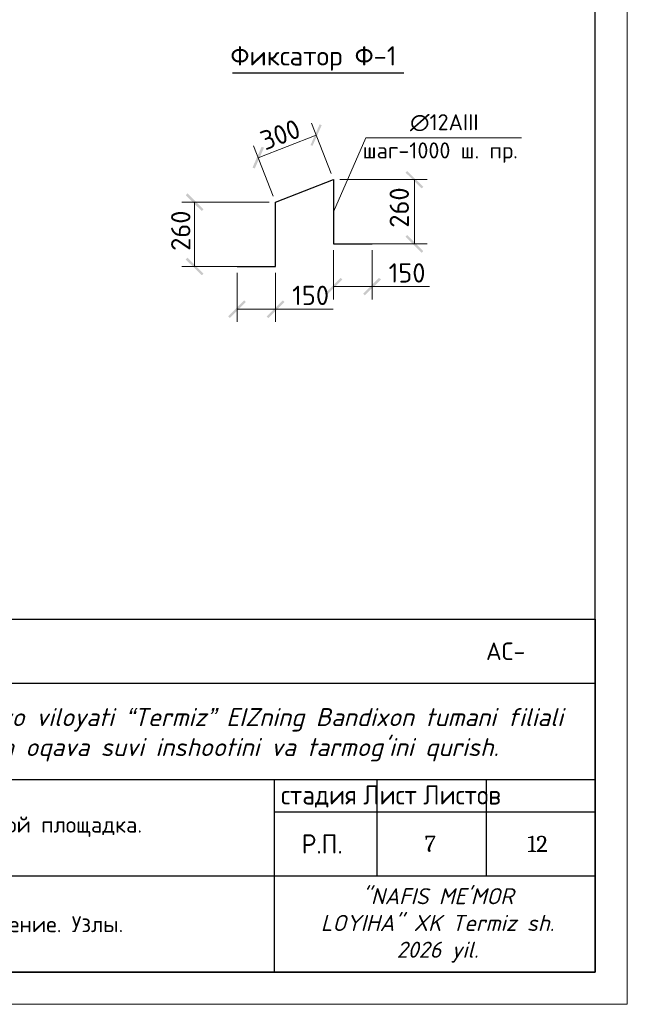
# Model space of a CAD drawing. Header units: millimetres. Extents: x -2765404 to 1548445, y -374876 to 1313256.
# Tile 30 of 77: x 48296 to 57755, y -217712 to -202377. Entities that reach past the tile are written whole.
import ezdxf

# ---------------------------------------------------------------- set-up
doc = ezdxf.new("R2010")
doc.units = ezdxf.units.MM
for name, color, linetype in [('PDF _0', 7, 'Continuous'), ('PDF _PDF _0', 7, 'Continuous'), ('PDF _PDF _tugri', 7, 'Continuous'), ('PDF _PDF _все', 7, 'Continuous'), ('PDF _Текст', 7, 'Continuous'), ('PDF _Формат', 7, 'Continuous'), ('PDF _ЭМ', 7, 'Continuous')]:
    doc.layers.add(name, color=color, linetype=linetype)
doc.styles.add('PDF Cambria', font='Cambria.ttf')
doc.styles.add('PDF ISOCPEUR', font='isocpeur.ttf')
doc.styles.add('Standard 1', font='isocpeur.ttf', dxfattribs={"height": 300})
doc.styles.add('V@ler@Live', font='isocpeui.ttf')

msp = doc.modelspace()

# ---------------------------------------------------------------- linework, layer by layer
at = {"layer": 'PDF _0', "lineweight": 25}
msp.add_lwpolyline([(57255, -217212), (38757, -217212), (38757, -211713), (57255, -211713)], close=True, dxfattribs=at)
for points in [[(38757, -212713), (57255, -212713)], [(38757, -214212), (57255, -214212)], [(52255, -214212), (52255, -217212)], [(53857, -214212), (53857, -215712)], [(55557, -214212), (55557, -215712)], [(52255, -214712), (57255, -214712)], [(38757, -215712), (57255, -215712)]]:
    msp.add_lwpolyline(points, dxfattribs=at)
at = {"layer": 'PDF _PDF _0', "transparency": 33554559}
for points in [[(52824, -204330), (52854, -204342), (52965, -204007)], [(52854, -204342), (52965, -204007), (52998, -204019)], [(52061, -204357), (51956, -204693), (51920, -204681)], [(52100, -204369), (52061, -204357), (51956, -204693)], [(54578, -204980), (54303, -204759), (54327, -204732)], [(54554, -205004), (54578, -204980), (54303, -204759)], [(51157, -205333), (50881, -205112), (50908, -205082)], [(51130, -205357), (51157, -205333), (50881, -205112)], [(54327, -205728), (54303, -205758), (54578, -205980)], [(54303, -205758), (54578, -205980), (54554, -206010)], [(50908, -206082), (50881, -206112), (51157, -206333)], [(50881, -206112), (51157, -206333), (51130, -206357)], [(53291, -206399), (53069, -206671), (53043, -206645)], [(53321, -206423), (53291, -206399), (53069, -206671)], [(53644, -206645), (53668, -206671), (53890, -206399)], [(53668, -206671), (53890, -206399), (53920, -206423)], [(51791, -206749), (51567, -207025), (51540, -206998)], [(51818, -206773), (51791, -206749), (51567, -207025)], [(52141, -206998), (52168, -207025), (52390, -206749)], [(52168, -207025), (52390, -206749), (52417, -206773)]]:
    msp.add_solid(points, dxfattribs=at)
at = {"layer": 'PDF _PDF _tugri', "lineweight": 25}
msp.add_lwpolyline([(51606, -203205), (54276, -203205)], dxfattribs=at)
at = {"layer": 'PDF _PDF _все', "lineweight": 13}
for points in [[(53147, -204773), (52839, -203989)], [(52010, -204528), (52911, -204175)], [(53183, -205369), (53686, -204217), (56105, -204217)], [(52243, -205127), (51935, -204342)], [(53279, -204866), (54641, -204866)], [(54441, -204866), (54441, -205866)], [(52180, -205220), (50818, -205220)], [(51019, -205220), (51019, -206219)], [(53279, -205866), (54641, -205866)], [(53183, -205968), (53183, -206734)], [(53782, -205968), (53782, -206734)], [(52180, -206219), (50818, -206219)], [(51680, -206321), (51680, -207085)], [(52279, -206321), (52279, -207085)], [(53183, -206534), (53782, -206534), (54677, -206534)], [(51680, -206887), (52279, -206887), (53174, -206887)]]:
    msp.add_lwpolyline(points, dxfattribs=at)
at = {"layer": 'PDF _PDF _все', "lineweight": 30}
msp.add_lwpolyline([(51680, -206219), (52279, -206219), (52279, -205220), (53183, -204866), (53183, -205866), (53782, -205866)], dxfattribs=at)
at = {"layer": 'PDF _Формат', "lineweight": 30}
msp.add_lwpolyline([(38757, -217212), (38757, -211713), (57255, -211713)], dxfattribs=at)
at = {"layer": 'PDF _ЭМ', "lineweight": 20}
msp.add_lwpolyline([(15757, -217712), (15757, -188015), (57755, -188015), (57755, -217712), (15757, -217712), (15757, -188015)], dxfattribs=at)
at = {"layer": 'PDF _ЭМ', "lineweight": 30}
msp.add_lwpolyline([(17756, -208713), (16556, -208713), (16556, -217212), (17756, -217212), (57255, -217212), (57255, -188515), (17756, -188515), (17756, -217212)], dxfattribs=at)

# ---------------------------------------------------------------- texts
at = {"ltscale": 100, "attachment_point": 5}
for s, insert, char_height, width, style in [('{\\fISOCPEUR|b0|i1|c204|p34;Surxondaryo viloyati “Termiz” EIZning Bandixon tumani filiali uchun oqava suvi inshootini va tarmog’ini qurish.}', (51487, -213515), 280, 10975.54, 'Standard 1'), ('"NAFIS ME\'MOR LOYIHA" XK Termiz sh. 2026 yil.', (54801, -216483), 250, 3658.6, 'V@ler@Live')]:
    msp.add_mtext(s, dxfattribs=dict(at, insert=insert, char_height=char_height, width=width, style=style))
at = {"layer": 'PDF _Текст', "attachment_point": 7}
for s, insert, char_height, style in [('Фиксатор Ф-1', (51576, -203172), 300, 'PDF ISOCPEUR'), ('∅12AIII', (54372, -204115), 250, 'PDF ISOCPEUR'), ('шаг-1000 ш. пр.', (53635, -204606), 250, 'PDF ISOCPEUR'), ('150', (54039, -206471), 300, 'PDF ISOCPEUR'), ('150', (52537, -206821), 300, 'PDF ISOCPEUR'), ('АС-', (55554, -212350), 272.7, 'PDF ISOCPEUR'), ('стадия Лист Листов', (52363, -214648), 300.01, 'PDF Cambria'), ('Иловой площадка.', (47343, -215106), 250, 'PDF ISOCPEUR'), ('Р.П.', (52686, -215365), 300, 'PDF Cambria'), ('7', (54599, -215339), 250, 'PDF Cambria'), ('12', (56201, -215338), 250, 'PDF Cambria'), ('Сечение. Узлы.', (47624, -216589), 250, 'PDF ISOCPEUR')]:
    msp.add_mtext(s, dxfattribs=dict(at, insert=insert, char_height=char_height, style=style))
at = {"layer": 'PDF _Текст', "char_height": 300, "attachment_point": 7, "style": 'PDF ISOCPEUR'}
for s, insert, rotation in [('300', (52115, -204417), 20.8413), ('260', (54355, -205617), 90), ('260', (50953, -205977), 90)]:
    msp.add_mtext(s, dxfattribs=dict(at, insert=insert, rotation=rotation))

doc.saveas('drawing.dxf')
